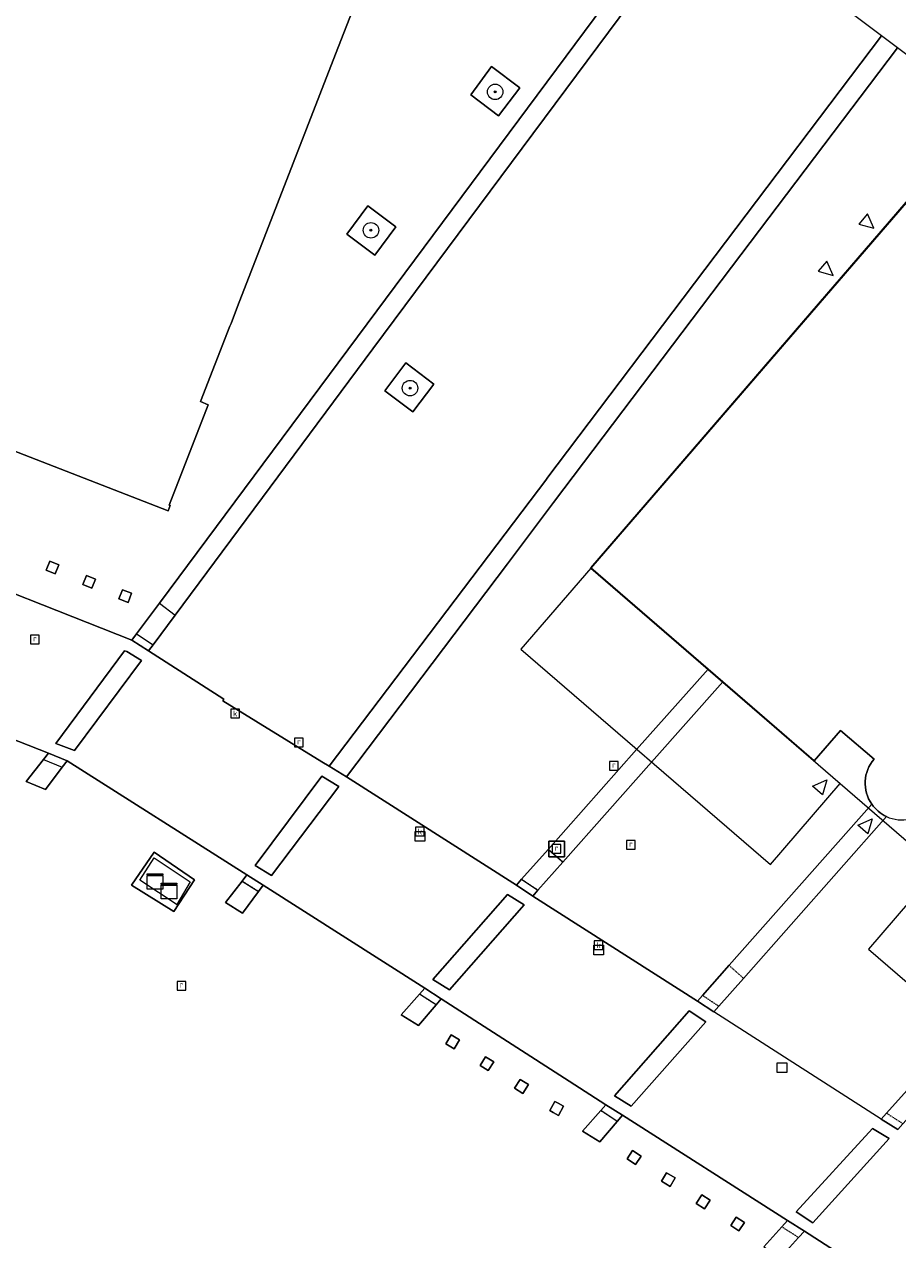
# Model space of a CAD drawing. Header units: millimetres. Extents: x 37131378 to 37737458, y 18584386 to 19114224.
# Tile 37 of 86: x 37484032 to 37529168, y 19013998 to 19076802. Entities that reach past the tile are written whole.
import ezdxf
from ezdxf.enums import TextEntityAlignment as Align

# ---------------------------------------------------------------- set-up
doc = ezdxf.new("R2010")
doc.units = ezdxf.units.MM
doc.header["$LTSCALE"] = 50
doc.linetypes.add('DGN Style 2', pattern=[1.051388, 0.630833, -0.420555])
for name, color, linetype, lineweight in [('B2-WE-GR-BOOM-S', 252, 'Continuous', 25), ('B2-WE-IE-MEUBILAIR_WEGMEUBILAIR-S', 252, 'Continuous', 25), ('B2-WE-IE-MEUBILAIR_WEGMEUBILAIR_BOOMKRANS-GV', 252, 'Continuous', 18), ('B2-WE-IE-TERREINAFSCHEIDING_KUNSTMATIG_HEKWERK-G', 252, 'IE-TERREINAFSCHEIDING-KUNSTMATIG', 18), ('B2-WE-OG-BEBOUWING-GV', 252, 'Continuous', 13), ('B2-WE-OG-TERREIN_ONBEGROEID-GV', 252, 'Continuous', 18), ('B2-WE-RI-GWA_KOLK-S', 252, 'Continuous', 25), ('B2-WE-RI-GWA_RIOOLPUT-S', 252, 'Continuous', 25), ('B2-WE-RI-HWA_GOOT_LIJNGOOT-G', 252, 'Continuous', 18), ('B2-WE-VH-VERHARDING_BETON-GV', 252, 'Continuous', 18), ('B2-WE-VH-VERHARDING_SIERBESTRATING-GV', 252, 'Continuous', 18), ('B2-WE-VH-VERHARDING_STRAATBAKSTEEN-GV', 252, 'Continuous', 18), ('B2-WE-VH-VERHARDING_TEGEL-GV', 252, 'Continuous', 18), ('B2-WE-VW-MARKERING-G', 252, 'Continuous', 18), ('Bandenlijnen nieuwe situatie', 7, 'Continuous', 13), ('gesloten verharding', 7, 'Continuous', 0), ('kolk', 7, 'Continuous', 0), ('pand', 7, 'Continuous', 0), ('rijbaan lokale weg', 7, 'Continuous', 0), ('Voetgangersgebied', 7, 'Continuous', 0), ('Voetpad', 7, 'Continuous', 0), ('Wegmarkering', 7, 'DGN Style 2', 0)]:
    doc.layers.add(name, color=color, linetype=linetype, lineweight=lineweight)
doc.layers.add('inspectie- _rioolput', color=10, linetype='Continuous')
doc.styles.add('NLCS-ISO', font='txt')
doc.linetypes.add('IE-TERREINAFSCHEIDING-KUNSTMATIG', pattern='A,4,[82,NLCS.shx,S=0.75,R=90,X=0,Y=0],4,-2', length=10)

# ---------------------------------------------------------------- blocks, each defined once
blk = doc.blocks.new('SKL-DATA_KAST-SO')
at = {"color": 0, "linetype": 'ByBlock', "lineweight": 18}
for points in [[(-2, 2), (2, 2), (2, 1.68), (-2, 1.68)], [(-2, 1.52), (2, 1.52), (2, -2), (-2, -2)]]:
    blk.add_lwpolyline(points, close=True, dxfattribs=at)
blk = doc.blocks.new('SRI-PUT_INSPECTIEPUT_RIOOLPUT-SO')
at = {"color": 0, "linetype": 'ByBlock', "lineweight": 18}
blk.add_lwpolyline([(-1.12, -1.12), (1.12, -1.12), (1.12, 1.12), (-1.12, 1.12)], close=True, dxfattribs=at)
at = {"color": 0, "linetype": 'ByBlock', "lineweight": 18, "style": 'NLCS-ISO'}
blk.add_text('r', height=1.5, dxfattribs=at).set_placement((0, 0.28), align=Align.MIDDLE_CENTER)
blk = doc.blocks.new('SRI-KOLK-SO')
at = {"color": 0, "linetype": 'ByBlock', "lineweight": 18}
blk.add_lwpolyline([(-1.125, -1.125), (1.125, -1.125), (1.125, 1.125), (-1.125, 1.125)], close=True, dxfattribs=at)
at = {"color": 0, "linetype": 'ByBlock', "lineweight": 18, "style": 'NLCS-ISO'}
blk.add_text('k', height=1.5, dxfattribs=at).set_placement((0, 0), align=Align.MIDDLE_CENTER)
blk = doc.blocks.new('SGR-BOOM_01-SO')
at = {"linetype": 'ByBlock', "lineweight": 18}
h = blk.add_hatch(color=0, dxfattribs=at)
h.dxf.hatch_style = 1
edge = h.paths.add_edge_path()
edge.add_arc((0, 0), 0.25, 0, 360)
at = {"color": 0, "linetype": 'ByBlock', "lineweight": 18}
for radius in [2, 0.25]:
    blk.add_circle((0, 0), radius, dxfattribs=at)
blk = doc.blocks.new('BGT_DRD_ACAD_3_FMEBLOCK8997')
at = {"layer": 'Voetgangersgebied', "color": 255}
for points in [[(69.9215, 1.7395), (61.4745, 7.1715), (61.1785, 6.8445), (60.2395, 5.8065)], [(59.3785, 6.3685), (60.3125, 7.3945), (60.6095, 7.7215), (52.0815, 13.1655), (51.8075, 12.8475), (50.8995, 11.7955), (50.0165, 12.3415), (50.9495, 13.4045), (51.2125, 13.7045), (49.3275, 14.9175), (42.7025, 19.1805), (42.4395, 18.8735), (41.5255, 17.8075), (40.6285, 18.3535), (41.5885, 19.4235), (41.8595, 19.7245), (33.5135, 25.0485), (33.2715, 24.7285), (32.4295, 23.6135), (31.5625, 24.1535), (32.4125, 25.2675), (32.6565, 25.5865), (23.3675, 31.4805), (23.1205, 31.1505), (22.2505, 29.9905), (21.2515, 30.4115), (22.1595, 31.5525), (22.4185, 31.8775), (11.4935, 36.1685)]]:
    blk.add_lwpolyline(points, dxfattribs=at)
for points in [[(28.8845, 23.6885), (26.6935, 25.0605), (27.8705, 26.7545), (29.9565, 25.3325)], [(43.3825, 16.6015), (42.9455, 16.8565), (43.2125, 17.3135), (43.6495, 17.0585)], [(45.1385, 15.4715), (44.7145, 15.7435), (44.9995, 16.1885), (45.4235, 15.9165)], [(46.9265, 14.2965), (46.5015, 14.5635), (46.7875, 15.0195), (47.2125, 14.7525)], [(48.7425, 13.7835), (49.0265, 13.6255), (48.7665, 13.1585), (48.4965, 13.3085), (48.3145, 13.4105), (48.5745, 13.8775)], [(52.7475, 10.6155), (52.3095, 10.9045), (52.5975, 11.3405), (53.0355, 11.0515)], [(54.5315, 9.4815), (54.0845, 9.7555), (54.3545, 10.1965), (54.8015, 9.9225)], [(56.3185, 8.3265), (55.8895, 8.6045), (56.1765, 9.0475), (56.6055, 8.7695)], [(58.0945, 7.1895), (57.6685, 7.4665), (57.9545, 7.9055), (58.3805, 7.6285)]]:
    blk.add_lwpolyline(points, close=True, dxfattribs=at)

msp = doc.modelspace()

# ---------------------------------------------------------------- linework, layer by layer
at = {"layer": 'B2-WE-IE-MEUBILAIR_WEGMEUBILAIR_BOOMKRANS-GV'}
for points in [[(37507101.6937, 19073158.3389), (37508540.6937, 19072074.3389), (37509636.6937, 19073525.3389), (37508184.6937, 19074615.3389)], [(37500697.6937, 19065950.3389), (37502148.6937, 19064873.3389), (37503234.6937, 19066329.3389), (37501787.6937, 19067422.3389)], [(37502671.6937, 19057861.3389), (37504110.6937, 19056775.3389), (37505200.6937, 19058211.3389), (37503750.6937, 19059306.3389)]]:
    msp.add_lwpolyline(points, close=True, dxfattribs=at)
at = {"layer": 'B2-WE-IE-TERREINAFSCHEIDING_KUNSTMATIG_HEKWERK-G'}
msp.add_lwpolyline([(37491924.6937, 19031294.3389), (37490007.6937, 19032582.3389), (37490745.6937, 19033723.3389), (37492608.6937, 19032496.3389), (37491921.6937, 19031324.3389)], dxfattribs=at)
at = {"layer": 'B2-WE-OG-BEBOUWING-GV'}
for points in [[(37436220.6937, 19073158.3389), (37437312.6937, 19072732.3389), (37447039.6937, 19068948.3389), (37447905.6937, 19068611.3389), (37449441.6937, 19068013.3389), (37458757.6937, 19064389.3389), (37459725.6937, 19064012.3389), (37470333.6937, 19059884.3389), (37471290.6937, 19059512.3389), (37475952.6937, 19057698.3389), (37478739.6937, 19056614.3389), (37482128.6937, 19055295.3389), (37483091.6937, 19054920.3389), (37491460.6937, 19051664.3389), (37491561.6937, 19051935.3389), (37491525.6937, 19051949.3389), (37493533.6937, 19057131.3389), (37493140.6937, 19057302.3389), (37494661.6937, 19061203.3389), (37494716.6937, 19061347.3389), (37495056.6937, 19062224.3389), (37499995.6937, 19074954.3389), (37502233.6937, 19080703.3389)], [(37534221.6937, 19071724.3389), (37533597.6937, 19072249.3389), (37513307.6937, 19048715.3389), (37519365.6937, 19043484.3389), (37520129.6937, 19042825.3389), (37522018.6937, 19041193.3389), (37524857.6937, 19038742.3389), (37526216.6937, 19040316.3389), (37527945.6937, 19038829.3389)]]:
    msp.add_lwpolyline(points, dxfattribs=at)
for points in [[(37527945.6937, 19038829.3389, 0.3423900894), (37527824.6937, 19036507.3389)], [(37527824.6937, 19036507.3389, 0.1340396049), (37528589.6937, 19035865.3389)], [(37528589.6937, 19035865.3389, 0.3348819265), (37530823.6937, 19036353.3389)]]:
    msp.add_lwpolyline(points, format="xyb", dxfattribs=at)
at = {"layer": 'B2-WE-OG-TERREIN_ONBEGROEID-GV'}
for points in [[(37507101.6937, 19073158.3389), (37508540.6937, 19072074.3389), (37509636.6937, 19073525.3389), (37508184.6937, 19074615.3389)], [(37500697.6937, 19065950.3389), (37502148.6937, 19064873.3389), (37503234.6937, 19066329.3389), (37501787.6937, 19067422.3389)], [(37503750.6937, 19059306.3389), (37502671.6937, 19057861.3389), (37504110.6937, 19056775.3389), (37505200.6937, 19058211.3389)]]:
    msp.add_lwpolyline(points, close=True, dxfattribs=at)
at = {"layer": 'B2-WE-RI-HWA_GOOT_LIJNGOOT-G'}
for points in [[(37518366.6937, 19083699.3389), (37501249.6937, 19060653.3389)], [(37511035.6937, 19053327.3389), (37519732.6937, 19064835.3389)], [(37501249.6937, 19060653.3389), (37491013.6937, 19046883.3389)], [(37511028.6937, 19053318.3389), (37499793.6937, 19038465.3389)], [(37511028.6937, 19053318.3389), (37511035.6937, 19053327.3389)], [(37491013.6937, 19046883.3389), (37489834.6937, 19045297.3389)], [(37489834.6937, 19045297.3389), (37489591.6937, 19044971.3389)]]:
    msp.add_lwpolyline(points, dxfattribs=at)
at = {"layer": 'B2-WE-VH-VERHARDING_BETON-GV'}
for points in [[(37502050.6937, 19060026.3389), (37519181.6937, 19083086.3389), (37518366.6937, 19083699.3389), (37501249.6937, 19060653.3389), (37491013.6937, 19046883.3389), (37489834.6937, 19045297.3389), (37489591.6937, 19044971.3389), (37490452.6937, 19044424.3389), (37490691.6937, 19044745.3389), (37491824.6937, 19046269.3389)], [(37499793.6937, 19038465.3389), (37500674.6937, 19037911.3389), (37508998.6937, 19048921.3389), (37511384.6937, 19052093.3389), (37520576.6937, 19064250.3389), (37529165.6937, 19075589.3389), (37528335.6937, 19076207.3389), (37519732.6937, 19064835.3389), (37511035.6937, 19053327.3389), (37511028.6937, 19053318.3389)], [(37485632.6937, 19048413.3389), (37485814.6937, 19048879.3389), (37485348.6937, 19049061.3389), (37485161.6937, 19048597.3389)], [(37487525.6937, 19047672.3389), (37487707.6937, 19048138.3389), (37487241.6937, 19048320.3389), (37487054.6937, 19047856.3389)], [(37489392.6937, 19046932.3389), (37489574.6937, 19047398.3389), (37489108.6937, 19047580.3389), (37488921.6937, 19047116.3389)], [(37490087.6937, 19043923.3389), (37489335.6937, 19044385.3389), (37489204.6937, 19044435.3389), (37485664.6937, 19039639.3389), (37486623.6937, 19039275.3389)], [(37519365.6937, 19043484.3389), (37515675.6937, 19039323.3389), (37511096.6937, 19034160.3389), (37509732.6937, 19032621.3389), (37509463.6937, 19032318.3389), (37510310.6937, 19031756.3389), (37510578.6937, 19032058.3389), (37511855.6937, 19033498.3389), (37516439.6937, 19038665.3389), (37520129.6937, 19042825.3389)], [(37486238.6937, 19038744.3389), (37485289.6937, 19039141.3389), (37485030.6937, 19038816.3389), (37484122.6937, 19037675.3389), (37485121.6937, 19037254.3389), (37485991.6937, 19038414.3389)], [(37500284.6937, 19037414.3389), (37499409.6937, 19037945.3389), (37495958.6937, 19033339.3389), (37496808.6937, 19032815.3389)], [(37496384.6937, 19032312.3389), (37495527.6937, 19032850.3389), (37495283.6937, 19032531.3389), (37494433.6937, 19031417.3389), (37495300.6937, 19030877.3389), (37496142.6937, 19031992.3389)], [(37509864.6937, 19031305.3389), (37509003.6937, 19031839.3389), (37505150.6937, 19027440.3389), (37506009.6937, 19026915.3389)], [(37505573.6937, 19026444.3389), (37504730.6937, 19026988.3389), (37504459.6937, 19026687.3389), (37503499.6937, 19025617.3389), (37504396.6937, 19025071.3389), (37505310.6937, 19026137.3389)], [(37519254.6937, 19025262.3389), (37518398.6937, 19025818.3389), (37514530.6937, 19021437.3389), (37515402.6937, 19020905.3389)], [(37506083.6937, 19024577.3389), (37505816.6937, 19024120.3389), (37506253.6937, 19023865.3389), (37506520.6937, 19024322.3389)], [(37507870.6937, 19023452.3389), (37507585.6937, 19023007.3389), (37508009.6937, 19022735.3389), (37508294.6937, 19023180.3389)], [(37509658.6937, 19022283.3389), (37509372.6937, 19021827.3389), (37509797.6937, 19021560.3389), (37510083.6937, 19022016.3389)], [(37511367.6937, 19020572.3389), (37511637.6937, 19020422.3389), (37511897.6937, 19020889.3389), (37511613.6937, 19021047.3389), (37511445.6937, 19021141.3389), (37511185.6937, 19020674.3389)], [(37514952.6937, 19020429.3389), (37514083.6937, 19020968.3389), (37513820.6937, 19020668.3389), (37512887.6937, 19019605.3389), (37513770.6937, 19019059.3389), (37514678.6937, 19020111.3389)], [(37515468.6937, 19018604.3389), (37515180.6937, 19018168.3389), (37515618.6937, 19017879.3389), (37515906.6937, 19018315.3389)], [(37517225.6937, 19017460.3389), (37516955.6937, 19017019.3389), (37517402.6937, 19016745.3389), (37517672.6937, 19017186.3389)]]:
    msp.add_lwpolyline(points, close=True, dxfattribs=at)
at = {"layer": 'B2-WE-VH-VERHARDING_SIERBESTRATING-GV'}
for points in [[(37518366.6937, 19083699.3389), (37517892.6937, 19084055.3389), (37509428.6937, 19090404.3389), (37502233.6937, 19080703.3389), (37499995.6937, 19074954.3389), (37495056.6937, 19062224.3389), (37494716.6937, 19061347.3389), (37494661.6937, 19061203.3389), (37493140.6937, 19057302.3389), (37493533.6937, 19057131.3389), (37491525.6937, 19051949.3389), (37491561.6937, 19051935.3389), (37491460.6937, 19051664.3389), (37483091.6937, 19054920.3389), (37480201.6937, 19051117.3389), (37479021.6937, 19049564.3389), (37478777.6937, 19049243.3389), (37489591.6937, 19044971.3389), (37489834.6937, 19045297.3389), (37491013.6937, 19046883.3389), (37501249.6937, 19060653.3389)], [(37511035.6937, 19053327.3389), (37519732.6937, 19064835.3389), (37528335.6937, 19076207.3389), (37519181.6937, 19083086.3389), (37502050.6937, 19060026.3389), (37491824.6937, 19046269.3389), (37490691.6937, 19044745.3389), (37490452.6937, 19044424.3389), (37494340.6937, 19041935.3389), (37494287.6937, 19041848.3389), (37499416.6937, 19038697.3389), (37499793.6937, 19038465.3389), (37511028.6937, 19053318.3389)], [(37515675.6937, 19039323.3389), (37519365.6937, 19043484.3389), (37513307.6937, 19048715.3389), (37533597.6937, 19072249.3389), (37529165.6937, 19075589.3389), (37520576.6937, 19064250.3389), (37511384.6937, 19052093.3389), (37508998.6937, 19048921.3389), (37500674.6937, 19037911.3389), (37509463.6937, 19032318.3389), (37509732.6937, 19032621.3389), (37511096.6937, 19034160.3389)], [(37507101.6937, 19073158.3389), (37508184.6937, 19074615.3389), (37509636.6937, 19073525.3389), (37508540.6937, 19072074.3389)], [(37500697.6937, 19065950.3389), (37501787.6937, 19067422.3389), (37503234.6937, 19066329.3389), (37502148.6937, 19064873.3389)], [(37504110.6937, 19056775.3389), (37502671.6937, 19057861.3389), (37503750.6937, 19059306.3389), (37505200.6937, 19058211.3389)], [(37485632.6937, 19048413.3389), (37485161.6937, 19048597.3389), (37485348.6937, 19049061.3389), (37485814.6937, 19048879.3389)], [(37487525.6937, 19047672.3389), (37487054.6937, 19047856.3389), (37487241.6937, 19048320.3389), (37487707.6937, 19048138.3389)], [(37489392.6937, 19046932.3389), (37488921.6937, 19047116.3389), (37489108.6937, 19047580.3389), (37489574.6937, 19047398.3389)]]:
    msp.add_lwpolyline(points, close=True, dxfattribs=at)
for points in [[(37527945.6937, 19038829.3389), (37526216.6937, 19040316.3389), (37524857.6937, 19038742.3389), (37522018.6937, 19041193.3389), (37520129.6937, 19042825.3389), (37516439.6937, 19038665.3389), (37511855.6937, 19033498.3389), (37510578.6937, 19032058.3389), (37510310.6937, 19031756.3389), (37515448.6937, 19028472.3389), (37518814.6937, 19026320.3389), (37519079.6937, 19026620.3389), (37520454.6937, 19028175.3389)], [(37520454.6937, 19028175.3389), (37527824.6937, 19036507.3389)]]:
    msp.add_lwpolyline(points, dxfattribs=at)
msp.add_lwpolyline([(37527824.6937, 19036507.3389, -0.3423900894), (37527945.6937, 19038829.3389)], format="xyb", dxfattribs=at)
at = {"layer": 'B2-WE-VH-VERHARDING_STRAATBAKSTEEN-GV'}
for points in [[(37529170.6937, 19019689.3389), (37528319.6937, 19020231.3389), (37519662.6937, 19025764.3389), (37518814.6937, 19026320.3389), (37515448.6937, 19028472.3389), (37510310.6937, 19031756.3389), (37509463.6937, 19032318.3389), (37500674.6937, 19037911.3389), (37499793.6937, 19038465.3389), (37499416.6937, 19038697.3389), (37494287.6937, 19041848.3389), (37494340.6937, 19041935.3389), (37490452.6937, 19044424.3389), (37489591.6937, 19044971.3389), (37478777.6937, 19049243.3389), (37477807.6937, 19049626.3389), (37467030.6937, 19053881.3389), (37466076.6937, 19054258.3389), (37455475.6937, 19058395.3389), (37454499.6937, 19058776.3389), (37443746.6937, 19062997.3389), (37442768.6937, 19063381.3389), (37432004.6937, 19067646.3389)], [(37427541.6937, 19061833.3389), (37438291.6937, 19057605.3389), (37439268.6937, 19057235.3389), (37450037.6937, 19052951.3389), (37451015.6937, 19052581.3389), (37461692.6937, 19048396.3389), (37462636.6937, 19047994.3389), (37473404.6937, 19043816.3389), (37474364.6937, 19043432.3389), (37485289.6937, 19039141.3389), (37486238.6937, 19038744.3389), (37495527.6937, 19032850.3389), (37496384.6937, 19032312.3389), (37504730.6937, 19026988.3389), (37505573.6937, 19026444.3389), (37512198.6937, 19022181.3389), (37514083.6937, 19020968.3389), (37514952.6937, 19020429.3389), (37523480.6937, 19014985.3389), (37524345.6937, 19014435.3389), (37532792.6937, 19009003.3389)], [(37522249.6937, 19013632.3389), (37523183.6937, 19014658.3389), (37523480.6937, 19014985.3389), (37514952.6937, 19020429.3389), (37514678.6937, 19020111.3389), (37513770.6937, 19019059.3389), (37512887.6937, 19019605.3389), (37513820.6937, 19020668.3389), (37514083.6937, 19020968.3389), (37512198.6937, 19022181.3389), (37505573.6937, 19026444.3389), (37505310.6937, 19026137.3389), (37504396.6937, 19025071.3389), (37503499.6937, 19025617.3389), (37504459.6937, 19026687.3389), (37504730.6937, 19026988.3389), (37496384.6937, 19032312.3389), (37496142.6937, 19031992.3389), (37495300.6937, 19030877.3389), (37494433.6937, 19031417.3389), (37495283.6937, 19032531.3389), (37495527.6937, 19032850.3389), (37486238.6937, 19038744.3389), (37485991.6937, 19038414.3389), (37485121.6937, 19037254.3389), (37484122.6937, 19037675.3389), (37485030.6937, 19038816.3389), (37485289.6937, 19039141.3389), (37474364.6937, 19043432.3389)], [(37532792.6937, 19009003.3389), (37524345.6937, 19014435.3389), (37524049.6937, 19014108.3389), (37523110.6937, 19013070.3389)]]:
    msp.add_lwpolyline(points, dxfattribs=at)
for points in [[(37489204.6937, 19044435.3389), (37489335.6937, 19044385.3389), (37490087.6937, 19043923.3389), (37486623.6937, 19039275.3389), (37485664.6937, 19039639.3389)], [(37495958.6937, 19033339.3389), (37499409.6937, 19037945.3389), (37500284.6937, 19037414.3389), (37496808.6937, 19032815.3389)], [(37491755.6937, 19030952.3389), (37489564.6937, 19032324.3389), (37490741.6937, 19034018.3389), (37492827.6937, 19032596.3389)], [(37505150.6937, 19027440.3389), (37509003.6937, 19031839.3389), (37509864.6937, 19031305.3389), (37506009.6937, 19026915.3389)], [(37514530.6937, 19021437.3389), (37518398.6937, 19025818.3389), (37519254.6937, 19025262.3389), (37515402.6937, 19020905.3389)], [(37506253.6937, 19023865.3389), (37505816.6937, 19024120.3389), (37506083.6937, 19024577.3389), (37506520.6937, 19024322.3389)], [(37508009.6937, 19022735.3389), (37507585.6937, 19023007.3389), (37507870.6937, 19023452.3389), (37508294.6937, 19023180.3389)], [(37509797.6937, 19021560.3389), (37509372.6937, 19021827.3389), (37509658.6937, 19022283.3389), (37510083.6937, 19022016.3389)], [(37511613.6937, 19021047.3389), (37511897.6937, 19020889.3389), (37511637.6937, 19020422.3389), (37511367.6937, 19020572.3389), (37511185.6937, 19020674.3389), (37511445.6937, 19021141.3389)], [(37523926.6937, 19015431.3389), (37527859.6937, 19019745.3389), (37528731.6937, 19019219.3389), (37524784.6937, 19014876.3389)], [(37515618.6937, 19017879.3389), (37515180.6937, 19018168.3389), (37515468.6937, 19018604.3389), (37515906.6937, 19018315.3389)], [(37517402.6937, 19016745.3389), (37516955.6937, 19017019.3389), (37517225.6937, 19017460.3389), (37517672.6937, 19017186.3389)], [(37519189.6937, 19015590.3389), (37518760.6937, 19015868.3389), (37519047.6937, 19016311.3389), (37519476.6937, 19016033.3389)], [(37520965.6937, 19014453.3389), (37520539.6937, 19014730.3389), (37520825.6937, 19015169.3389), (37521251.6937, 19014892.3389)]]:
    msp.add_lwpolyline(points, close=True, dxfattribs=at)
at = {"layer": 'B2-WE-VH-VERHARDING_TEGEL-GV'}
msp.add_lwpolyline([(37490741.6937, 19034018.3389), (37489564.6937, 19032324.3389), (37491755.6937, 19030952.3389), (37492827.6937, 19032596.3389)], close=True, dxfattribs=at)
at = {"layer": 'B2-WE-VW-MARKERING-G'}
for points in [[(37491013.6937, 19046883.3389), (37491824.6937, 19046269.3389)], [(37489834.6937, 19045297.3389), (37490691.6937, 19044745.3389)], [(37485030.6937, 19038816.3389), (37485991.6937, 19038414.3389)], [(37511855.6937, 19033498.3389), (37511096.6937, 19034160.3389)], [(37495283.6937, 19032531.3389), (37496142.6937, 19031992.3389)], [(37509732.6937, 19032621.3389), (37510578.6937, 19032058.3389)], [(37505310.6937, 19026137.3389), (37504459.6937, 19026687.3389)], [(37514678.6937, 19020111.3389), (37513820.6937, 19020668.3389)]]:
    msp.add_lwpolyline(points, dxfattribs=at)
at = {"layer": 'Bandenlijnen nieuwe situatie'}
msp.add_line((37513303.1823, 19048699.6092), (37526201.9239, 19037572.4492), dxfattribs=at)
at = {"layer": 'Bandenlijnen nieuwe situatie', "flags": 128}
for points in [[(37542757.896, 19023290.3621), (37562414.9533, 19046077.0663), (37575780.1193, 19061570.1321), (37546325.4056, 19086979.3792), (37513303.1823, 19048699.6092)], [(37527161.1702, 19066481.7628), (37527935.7264, 19066267.2968), (37527609.9717, 19067002.0191), (37527161.1702, 19066481.7628)], [(37525053.6623, 19064038.7136), (37525828.2185, 19063824.2476), (37525502.4639, 19064558.9699), (37525053.6623, 19064038.7136)], [(37513303.1823, 19048699.6092), (37509694.2854, 19044516.1313), (37522593.027, 19033388.9713), (37526201.9239, 19037572.4492)], [(37524769.0376, 19037436.9965), (37525503.7599, 19037762.7511), (37525289.2939, 19036988.195), (37524769.0376, 19037436.9965)], [(37526201.9239, 19037572.4492), (37531267.5289, 19033202.5813)], [(37527112.8329, 19035415.1105), (37527847.5552, 19035740.8652), (37527633.0892, 19034966.309), (37527112.8329, 19035415.1105)], [(37531267.5289, 19033202.5813), (37527658.632, 19029019.1033), (37539148.9991, 19019106.8842), (37542757.896, 19023290.3621)]]:
    msp.add_lwpolyline(points, dxfattribs=at)
at = {"layer": 'gesloten verharding', "color": 255, "flags": 128}
for points in [[(37506083.6937, 19024577.3389), (37505816.6937, 19024120.3389), (37506253.6937, 19023865.3389), (37506520.6937, 19024322.3389), (37506083.6937, 19024577.3389)], [(37507870.6937, 19023452.3389), (37507585.6937, 19023007.3389), (37508009.6937, 19022735.3389), (37508294.6937, 19023180.3389), (37507870.6937, 19023452.3389)], [(37509658.6937, 19022283.3389), (37509372.6937, 19021827.3389), (37509797.6937, 19021560.3389), (37510083.6937, 19022016.3389), (37509658.6937, 19022283.3389)], [(37511367.6937, 19020572.3389), (37511637.6937, 19020422.3389), (37511897.6937, 19020889.3389), (37511613.6937, 19021047.3389), (37511445.6937, 19021141.3389), (37511185.6937, 19020674.3389), (37511367.6937, 19020572.3389)], [(37515468.6937, 19018604.3389), (37515180.6937, 19018168.3389), (37515618.6937, 19017879.3389), (37515906.6937, 19018315.3389), (37515468.6937, 19018604.3389)], [(37517225.6937, 19017460.3389), (37516955.6937, 19017019.3389), (37517402.6937, 19016745.3389), (37517672.6937, 19017186.3389), (37517225.6937, 19017460.3389)], [(37519047.6937, 19016311.3389), (37518760.6937, 19015868.3389), (37519189.6937, 19015590.3389), (37519476.6937, 19016033.3389), (37519047.6937, 19016311.3389)], [(37520825.6937, 19015169.3389), (37520539.6937, 19014730.3389), (37520965.6937, 19014453.3389), (37521251.6937, 19014892.3389), (37520825.6937, 19015169.3389)]]:
    msp.add_lwpolyline(points, close=True, dxfattribs=at)
at = {"layer": 'inspectie- _rioolput', "color": 30}
for p, q in [((37511940.6937, 19034590.3389), (37511140.6937, 19034590.3389)), ((37511140.6937, 19034590.3389), (37511140.6937, 19033790.3389)), ((37511940.6937, 19033790.3389), (37511940.6937, 19034590.3389)), ((37511140.6937, 19033790.3389), (37511940.6937, 19033790.3389))]:
    msp.add_line(p, q, dxfattribs=at)
at = {"layer": 'kolk', "color": 30, "true_color": 0xf07a00}
for p, q in [((37504225.6937, 19034584.3389), (37504225.6937, 19035084.3389)), ((37504225.6937, 19035084.3389), (37504725.6937, 19035084.3389)), ((37504725.6937, 19035084.3389), (37504725.6937, 19034584.3389)), ((37504725.6937, 19034584.3389), (37504225.6937, 19034584.3389)), ((37513461.6937, 19028715.3389), (37513461.6937, 19029215.3389)), ((37513461.6937, 19029215.3389), (37513961.6937, 19029215.3389)), ((37513961.6937, 19029215.3389), (37513961.6937, 19028715.3389)), ((37513961.6937, 19028715.3389), (37513461.6937, 19028715.3389)), ((37522946.6937, 19022635.3389), (37522946.6937, 19023135.3389)), ((37522946.6937, 19023135.3389), (37523446.6937, 19023135.3389)), ((37523446.6937, 19023135.3389), (37523446.6937, 19022635.3389)), ((37523446.6937, 19022635.3389), (37522946.6937, 19022635.3389))]:
    msp.add_line(p, q, dxfattribs=at)
at = {"layer": 'pand', "color": 1, "flags": 128}
msp.add_lwpolyline([(37436220.6937, 19073158.3389), (37437312.6937, 19072732.3389), (37447039.6937, 19068948.3389), (37447905.6937, 19068611.3389), (37447905.6937, 19068611.3389), (37449441.6937, 19068013.3389), (37458757.6937, 19064389.3389), (37459725.6937, 19064012.3389), (37470333.6937, 19059884.3389), (37471290.6937, 19059512.3389), (37475952.6937, 19057698.3389), (37478739.6937, 19056614.3389), (37482128.6937, 19055295.3389), (37483091.6937, 19054920.3389), (37491460.6937, 19051664.3389), (37491561.6937, 19051935.3389), (37491525.6937, 19051949.3389), (37493533.6937, 19057131.3389), (37493140.6937, 19057302.3389), (37494661.6937, 19061203.3389), (37494716.6937, 19061347.3389), (37495056.6937, 19062224.3389), (37499995.6937, 19074954.3389), (37502233.6937, 19080703.3389)], dxfattribs=at)
at = {"layer": 'rijbaan lokale weg', "color": 255, "flags": 128}
for points in [[(37500284.6937, 19037414.3389), (37499409.6937, 19037945.3389), (37495958.6937, 19033339.3389), (37496808.6937, 19032815.3389), (37500284.6937, 19037414.3389)], [(37509864.6937, 19031305.3389), (37509003.6937, 19031839.3389), (37505150.6937, 19027440.3389), (37506009.6937, 19026915.3389), (37509864.6937, 19031305.3389)], [(37519254.6937, 19025262.3389), (37518398.6937, 19025818.3389), (37514530.6937, 19021437.3389), (37515402.6937, 19020905.3389), (37519254.6937, 19025262.3389)], [(37528731.6937, 19019219.3389), (37527859.6937, 19019745.3389), (37523926.6937, 19015431.3389), (37524784.6937, 19014876.3389), (37528731.6937, 19019219.3389)]]:
    msp.add_lwpolyline(points, close=True, dxfattribs=at)
at = {"layer": 'Voetpad', "color": 255, "flags": 128}
for points in [[(37515675.6937, 19039323.3389), (37519365.6937, 19043484.3389), (37513307.6937, 19048715.3389), (37533597.6937, 19072249.3389), (37529165.6937, 19075589.3389), (37520576.6937, 19064250.3389), (37511384.6937, 19052093.3389), (37508998.6937, 19048921.3389), (37500674.6937, 19037911.3389), (37509463.6937, 19032318.3389), (37509732.6937, 19032621.3389), (37511096.6937, 19034160.3389), (37515675.6937, 19039323.3389)], [(37496384.6937, 19032312.3389), (37495527.6937, 19032850.3389), (37495283.6937, 19032531.3389), (37494433.6937, 19031417.3389), (37495300.6937, 19030877.3389), (37496142.6937, 19031992.3389), (37496384.6937, 19032312.3389)], [(37533232.6937, 19024204.3389), (37536951.6937, 19028337.3389), (37536188.6937, 19028995.3389), (37532474.6937, 19024859.3389), (37529970.6937, 19022070.3389), (37528591.6937, 19020534.3389), (37528319.6937, 19020231.3389), (37529170.6937, 19019689.3389), (37529440.6937, 19019989.3389), (37533232.6937, 19024204.3389)], [(37505573.6937, 19026444.3389), (37504730.6937, 19026988.3389), (37504459.6937, 19026687.3389), (37503499.6937, 19025617.3389), (37504396.6937, 19025071.3389), (37505310.6937, 19026137.3389), (37505573.6937, 19026444.3389)], [(37514952.6937, 19020429.3389), (37514083.6937, 19020968.3389), (37513820.6937, 19020668.3389), (37512887.6937, 19019605.3389), (37513770.6937, 19019059.3389), (37514678.6937, 19020111.3389), (37514952.6937, 19020429.3389)], [(37524345.6937, 19014435.3389), (37523480.6937, 19014985.3389), (37523183.6937, 19014658.3389), (37522249.6937, 19013632.3389), (37523110.6937, 19013070.3389), (37524049.6937, 19014108.3389), (37524345.6937, 19014435.3389)]]:
    msp.add_lwpolyline(points, close=True, dxfattribs=at)
for points in [[(37520454.6937, 19028175.3389), (37527824.6937, 19036507.3389, -0.3423900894), (37527945.6937, 19038829.3389), (37526216.6937, 19040316.3389), (37524857.6937, 19038742.3389), (37522018.6937, 19041193.3389), (37520129.6937, 19042825.3389), (37516439.6937, 19038665.3389), (37511855.6937, 19033498.3389), (37510578.6937, 19032058.3389), (37510310.6937, 19031756.3389), (37515448.6937, 19028472.3389), (37518814.6937, 19026320.3389), (37519079.6937, 19026620.3389), (37520454.6937, 19028175.3389)], [(37528589.6937, 19035865.3389, -0.1340396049), (37527824.6937, 19036507.3389), (37520454.6937, 19028175.3389), (37519079.6937, 19026620.3389), (37518814.6937, 19026320.3389), (37519662.6937, 19025764.3389), (37519927.6937, 19026064.3389), (37521198.6937, 19027502.3389), (37528589.6937, 19035865.3389)]]:
    msp.add_lwpolyline(points, format="xyb", close=True, dxfattribs=at)
at = {"layer": 'Wegmarkering', "color": 255}
for p, q in [((37511855.6937, 19033498.3389), (37511096.6937, 19034160.3389)), ((37495283.6937, 19032531.3389), (37496142.6937, 19031992.3389)), ((37509732.6937, 19032621.3389), (37510578.6937, 19032058.3389)), ((37521198.6937, 19027502.3389), (37520454.6937, 19028175.3389)), ((37505310.6937, 19026137.3389), (37504459.6937, 19026687.3389)), ((37519079.6937, 19026620.3389), (37519927.6937, 19026064.3389)), ((37514678.6937, 19020111.3389), (37513820.6937, 19020668.3389)), ((37528591.6937, 19020534.3389), (37529440.6937, 19019989.3389)), ((37524049.6937, 19014108.3389), (37523183.6937, 19014658.3389))]:
    msp.add_line(p, q, dxfattribs=at)

# ---------------------------------------------------------------- block references
at = {"layer": 'B2-WE-GR-BOOM-S', "xscale": 200, "yscale": 200, "zscale": 200}
for p in [(37508366.6937, 19073310.3389), (37501946.6937, 19066158.3389), (37503965.6937, 19058002.3389)]:
    msp.add_blockref('SGR-BOOM_01-SO', p, dxfattribs=at)
at = {"layer": 'B2-WE-IE-MEUBILAIR_WEGMEUBILAIR-S', "xscale": 200, "yscale": 200, "zscale": 200}
for p in [(37490787.6937, 19032507.3389), (37491510.6937, 19032014.3389)]:
    msp.add_blockref('SKL-DATA_KAST-SO', p, dxfattribs=at)
at = {"layer": 'B2-WE-RI-GWA_KOLK-S', "xscale": 200, "yscale": 200, "zscale": 200}
for p in [(37494931.6937, 19041182.3389), (37504475.6937, 19035084.3389), (37513711.6937, 19029215.3389)]:
    msp.add_blockref('SRI-KOLK-SO', p, dxfattribs=at)
at = {"layer": 'B2-WE-RI-GWA_RIOOLPUT-S', "xscale": 200, "yscale": 200, "zscale": 200}
for p in [(37484582.6937, 19045004.3389), (37498224.6937, 19039689.3389), (37514499.6937, 19038485.3389), (37511540.6937, 19034190.3389), (37515383.6937, 19034394.3389), (37492150.6937, 19027122.3389)]:
    msp.add_blockref('SRI-PUT_INSPECTIEPUT_RIOOLPUT-SO', p, dxfattribs=at)
at = {"layer": 'Voetgangersgebied', "color": 255, "xscale": 1000, "yscale": 1000, "zscale": 1000}
msp.add_blockref('BGT_DRD_ACAD_3_FMEBLOCK8997', (37462871.1937, 19007263.8389), dxfattribs=at)

doc.saveas('drawing.dxf')
